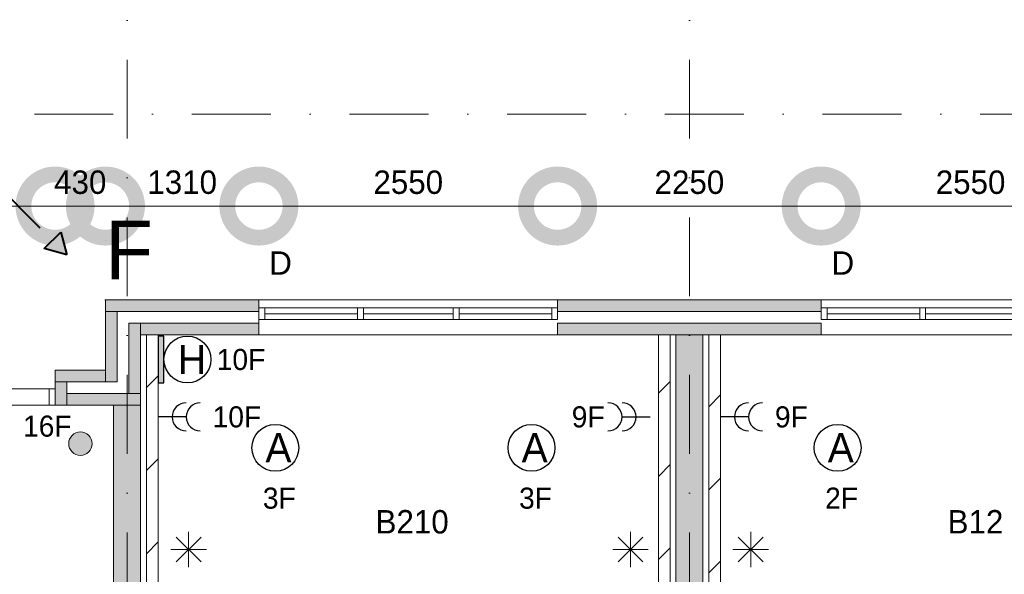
# Model space of a CAD drawing. Header units: millimetres. Extents: x 84337 to 168437, y -3060 to 56340.
# Tile 24 of 84: x 103003 to 111408, y 15340 to 20076. Entities that reach past the tile are written whole.
import ezdxf
from ezdxf.enums import TextEntityAlignment as Align
from ezdxf.xclip import XClip

# ---------------------------------------------------------------- set-up
doc = ezdxf.new("R2010")
doc.units = ezdxf.units.MM
doc.header["$PDMODE"] = 3
doc.header["$PDSIZE"] = 1
for name, pattern in [('DGN1', [504.6, 0, -504.6]), ('DGN3', [1009.2, 672.8, -336.4]), ('DGN4', [1345.6, 672.8, -336.4, 0, -336.4])]:
    doc.linetypes.add(name, pattern=pattern)
for name, color, linetype in [('14', 7, 'Continuous'), ('16', 7, 'Continuous'), ('17', 7, 'Continuous'), ('18', 7, 'Continuous'), ('30', 7, 'Continuous'), ('32', 7, 'Continuous'), ('48', 7, 'Continuous'), ('5', 7, 'Continuous'), ('54', 7, 'Continuous'), ('56', 7, 'Continuous'), ('58', 7, 'Continuous'), ('62', 7, 'Continuous')]:
    doc.layers.add(name, color=color, linetype=linetype)
doc.styles.add('dgn001', font='dgn001.shx')
doc.styles.add('dgn003', font='dgn003.shx')
doc.styles.get("Standard").update_dxf_attribs({"font": 'arial.ttf'})
doc.dimstyles.get("Standard").update_dxf_attribs({"dimtxt": 0.18, "dimasz": 0.18, "dimexe": 0.18, "dimexo": 0.0625, "dimgap": 0.09, "dimtad": 0, "dimtih": 1, "dimtoh": 1, "dimdec": 4, "dimzin": 0, "dimdsep": 46, "dimtxsty": 'Standard', "dimcen": 0.09, "dimadec": 0, "dimazin": 0, "dimtfac": 1, "dimtdec": 4, "dimtofl": 0, "dimtmove": 0, "dimatfit": 3, "dimfxl": 1, "dimtolj": 1, "dimtzin": 0, "dimarcsym": 0})
pattern_1 = [(45, (155.63, -1206.23), (4e-14, 709), [])]

# ---------------------------------------------------------------- blocks, each defined once
blk = doc.blocks.new('EA833')
at = {"layer": '18'}
blk.add_hatch(color=3, dxfattribs=at).paths.add_polyline_path([(50, -200), (50, 200), (0, 200), (0, -200)])
at = {"layer": '18', "color": 3, "linetype": 'Continuous', "lineweight": 30, "flags": 128}
blk.add_lwpolyline([(50, -200), (50, 200), (0, 200), (0, -200), (50, -200)], dxfattribs=at)
at = {"layer": '18', "color": 3, "linetype": 'Continuous', "lineweight": 30}
blk.add_circle((250, 0), 200, dxfattribs=at)
at = {"layer": '18', "color": 2, "linetype": 'Continuous', "lineweight": 13, "style": 'dgn001'}
blk.add_text('H', height=250, dxfattribs=at).set_placement((289.7, 0), align=Align.MIDDLE_CENTER)
at = {"layer": '18', "color": 1, "linetype": 'Continuous', "lineweight": 13, "style": 'dgn001'}
blk.add_text('10F', height=180, dxfattribs=at).set_placement((500, 0), align=Align.MIDDLE_LEFT)
blk = doc.blocks.new('EC6349')
at = {"layer": '18', "color": 3, "linetype": 'Continuous', "lineweight": 30}
blk.add_circle((0, 0), 200, dxfattribs=at)
at = {"layer": '18', "color": 2, "linetype": 'Continuous', "lineweight": 13, "style": 'dgn001'}
blk.add_text('A', height=250, dxfattribs=at).set_placement((26.9, 0), align=Align.MIDDLE_CENTER)
at = {"layer": '18', "color": 1, "linetype": 'Continuous', "lineweight": 13, "style": 'dgn001'}
blk.add_text('2F', height=180, dxfattribs=at).set_placement((34, -340), align=Align.TOP_CENTER)
blk = doc.blocks.new('EC6414')
at = {"layer": '18', "color": 3, "linetype": 'Continuous', "lineweight": 30}
blk.add_circle((0, 0), 200, dxfattribs=at)
at = {"layer": '18', "color": 2, "linetype": 'Continuous', "lineweight": 13, "style": 'dgn001'}
blk.add_text('A', height=250, dxfattribs=at).set_placement((26.9, 0), align=Align.MIDDLE_CENTER)
at = {"layer": '18', "color": 1, "linetype": 'Continuous', "lineweight": 13, "style": 'dgn001'}
blk.add_text('3F', height=180, dxfattribs=at).set_placement((34, -340), align=Align.TOP_CENTER)
blk = doc.blocks.new('EC6415')
at = {"layer": '18', "color": 3, "linetype": 'Continuous', "lineweight": 30}
blk.add_circle((-0.015, 0.01), 200, dxfattribs=at)
at = {"layer": '18', "color": 2, "linetype": 'Continuous', "lineweight": 13, "style": 'dgn001'}
blk.add_text('A', height=249.99, dxfattribs=at).set_placement((26.855, -0.005), align=Align.MIDDLE_CENTER)
at = {"layer": '18', "color": 1, "linetype": 'Continuous', "lineweight": 13, "style": 'dgn001'}
blk.add_text('3F', height=180, dxfattribs=at).set_placement((34, -340), align=Align.TOP_CENTER)
blk = doc.blocks.new('EAD06')
at = {"layer": '16'}
h = blk.add_hatch(color=3, dxfattribs=at)
edge = h.paths.add_edge_path()
edge.add_arc((0, 0), 100, 0, 360)
at = {"layer": '16', "color": 3, "linetype": 'Continuous', "lineweight": 0}
blk.add_circle((0, 0), 100, dxfattribs=at)
at = {"layer": '16', "color": 2, "linetype": 'Continuous', "lineweight": 0, "style": 'dgn001'}
blk.add_text('16F', height=180, dxfattribs=at).set_placement((-490, 60))
blk = doc.blocks.new('EL191')
at = {"layer": '16', "color": 3, "linetype": 'Continuous', "lineweight": 30}
blk.add_line((240, 0), (0, 0), dxfattribs=at)
for centre in [(240, 0), (360, 0)]:
    blk.add_arc(centre, 120, 90, 270, dxfattribs=at)
at = {"layer": '16', "color": 2, "linetype": 'Continuous', "lineweight": 13, "style": 'dgn001'}
blk.add_text('9F', height=180, dxfattribs=at).set_placement((465, 0), align=Align.MIDDLE_LEFT)
blk = doc.blocks.new('EL1191')
at = {"layer": '16', "color": 3, "linetype": 'Continuous', "lineweight": 30}
blk.add_line((240, 0), (0, 0), dxfattribs=at)
for centre in [(240, 0), (360, 0)]:
    blk.add_arc(centre, 120, 90, 270, dxfattribs=at)
at = {"layer": '16', "color": 2, "linetype": 'Continuous', "lineweight": 13, "style": 'dgn001'}
blk.add_text('10F', height=180, dxfattribs=at).set_placement((465, 0), align=Align.MIDDLE_LEFT)
blk = doc.blocks.new('EL1194')
at = {"layer": '16', "color": 3, "linetype": 'Continuous', "lineweight": 30}
blk.add_line((-240, 0), (0, 0), dxfattribs=at)
for centre in [(-360, 0), (-240, 0)]:
    blk.add_arc(centre, 120, 270, 90, dxfattribs=at)
at = {"layer": '16', "color": 2, "linetype": 'Continuous', "lineweight": 13, "style": 'dgn001'}
blk.add_text('9F', height=180, dxfattribs=at).set_placement((-388.44, 0), align=Align.MIDDLE_RIGHT)
blk = doc.blocks.new('_DotSmall')
at = {"color": 0, "linetype": 'ByBlock', "const_width": 0.5}
blk.add_lwpolyline([(-0.0625, 0, 1), (0.0625, 0, 1)], format="xyb", close=True, dxfattribs=at)
blk = doc.blocks.new('*D7980')
at = {"layer": '58', "color": 3, "linetype": 'Continuous', "lineweight": 0, "transparency": 16777216}
blk.add_line((22324.8, 16707.8), (19774.8, 16707.8), dxfattribs=at)
at = {"layer": 'Defpoints', "color": 0, "linetype": 'Continuous', "transparency": 16777216}
for p in [(19774.8, 16707.8), (19774.8, 15907.8), (22324.8, 15907.8)]:
    blk.add_point(p, dxfattribs=at)
at = {"layer": '58', "color": 3, "linetype": 'Continuous', "lineweight": 0, "transparency": 16777216, "xscale": 1080, "yscale": 1080, "zscale": 1080, "rotation": 180}
blk.add_blockref('_DotSmall', (19774.8, 16707.8), dxfattribs=at)
at = {"layer": '58', "color": 3, "linetype": 'Continuous', "lineweight": 0, "transparency": 16777216, "xscale": 1080, "yscale": 1080, "zscale": 1080}
blk.add_blockref('_DotSmall', (22324.8, 16707.8), dxfattribs=at)
at = {"layer": '58', "color": 3, "linetype": 'Continuous', "lineweight": 0, "transparency": 16777216, "insert": (21049.8, 16909.9), "char_height": 200, "attachment_point": 5, "style": 'dgn003'}
blk.add_mtext('\\A1;2550', dxfattribs=at)
blk = doc.blocks.new('*D7981')
at = {"layer": '58', "color": 3, "linetype": 'Continuous', "lineweight": 0, "transparency": 16777216}
blk.add_line((17524.8, 16707.8), (19774.8, 16707.8), dxfattribs=at)
at = {"layer": 'Defpoints', "color": 0, "linetype": 'Continuous', "transparency": 16777216}
for p in [(19774.8, 16707.8), (17524.8, 15907.8), (19774.8, 15907.8)]:
    blk.add_point(p, dxfattribs=at)
at = {"layer": '58', "color": 3, "linetype": 'Continuous', "lineweight": 0, "transparency": 16777216, "xscale": 1080, "yscale": 1080, "zscale": 1080, "rotation": 180}
blk.add_blockref('_DotSmall', (17524.8, 16707.8), dxfattribs=at)
at = {"layer": '58', "color": 3, "linetype": 'Continuous', "lineweight": 0, "transparency": 16777216, "xscale": 1080, "yscale": 1080, "zscale": 1080}
blk.add_blockref('_DotSmall', (19774.8, 16707.8), dxfattribs=at)
at = {"layer": '58', "color": 3, "linetype": 'Continuous', "lineweight": 0, "transparency": 16777216, "insert": (18649.8, 16909.9), "char_height": 200, "attachment_point": 5, "style": 'dgn003'}
blk.add_mtext('\\A1;2250', dxfattribs=at)
blk = doc.blocks.new('*D7982')
at = {"layer": '58', "color": 3, "linetype": 'Continuous', "lineweight": 0, "transparency": 16777216}
blk.add_line((14974.8, 16707.8), (17524.8, 16707.8), dxfattribs=at)
at = {"layer": 'Defpoints', "color": 0, "linetype": 'Continuous', "transparency": 16777216}
for p in [(17524.8, 16707.8), (14974.8, 15907.8), (17524.8, 15907.8)]:
    blk.add_point(p, dxfattribs=at)
at = {"layer": '58', "color": 3, "linetype": 'Continuous', "lineweight": 0, "transparency": 16777216, "xscale": 1080, "yscale": 1080, "zscale": 1080, "rotation": 180}
blk.add_blockref('_DotSmall', (14974.8, 16707.8), dxfattribs=at)
at = {"layer": '58', "color": 3, "linetype": 'Continuous', "lineweight": 0, "transparency": 16777216, "xscale": 1080, "yscale": 1080, "zscale": 1080}
blk.add_blockref('_DotSmall', (17524.8, 16707.8), dxfattribs=at)
at = {"layer": '58', "color": 3, "linetype": 'Continuous', "lineweight": 0, "transparency": 16777216, "insert": (16249.8, 16909.9), "char_height": 200, "attachment_point": 5, "style": 'dgn003'}
blk.add_mtext('\\A1;2550', dxfattribs=at)
blk = doc.blocks.new('*D7983')
at = {"layer": '58', "color": 3, "linetype": 'Continuous', "lineweight": 0, "transparency": 16777216}
blk.add_line((13664.8, 16707.8), (14974.8, 16707.8), dxfattribs=at)
at = {"layer": 'Defpoints', "color": 0, "linetype": 'Continuous', "transparency": 16777216}
for p in [(14974.8, 16707.8), (13664.8, 15907.8), (14974.8, 15907.8)]:
    blk.add_point(p, dxfattribs=at)
at = {"layer": '58', "color": 3, "linetype": 'Continuous', "lineweight": 0, "transparency": 16777216, "xscale": 1080, "yscale": 1080, "zscale": 1080, "rotation": 180}
blk.add_blockref('_DotSmall', (13664.8, 16707.8), dxfattribs=at)
at = {"layer": '58', "color": 3, "linetype": 'Continuous', "lineweight": 0, "transparency": 16777216, "xscale": 1080, "yscale": 1080, "zscale": 1080}
blk.add_blockref('_DotSmall', (14974.8, 16707.8), dxfattribs=at)
at = {"layer": '58', "color": 3, "linetype": 'Continuous', "lineweight": 0, "transparency": 16777216, "insert": (14319.8, 16910), "char_height": 200, "attachment_point": 5, "style": 'dgn003'}
blk.add_mtext('\\A1;1310', dxfattribs=at)
blk = doc.blocks.new('*D7984')
at = {"layer": '58', "color": 3, "linetype": 'Continuous', "lineweight": 0, "transparency": 16777216}
for p, q in [((13234.8, 16707.8), (12154.8, 16707.8)), ((13234.8, 16707.8), (13664.8, 16707.8)), ((13664.8, 16707.8), (14744.8, 16707.8))]:
    blk.add_line(p, q, dxfattribs=at)
at = {"layer": 'Defpoints', "color": 0, "linetype": 'Continuous', "transparency": 16777216}
for p in [(13664.8, 16707.8), (13234.8, 15307.8), (13664.8, 15307.8)]:
    blk.add_point(p, dxfattribs=at)
at = {"layer": '58', "color": 3, "linetype": 'Continuous', "lineweight": 0, "transparency": 16777216, "xscale": 1080, "yscale": 1080, "zscale": 1080}
blk.add_blockref('_DotSmall', (13234.8, 16707.8), dxfattribs=at)
at = {"layer": '58', "color": 3, "linetype": 'Continuous', "lineweight": 0, "transparency": 16777216, "xscale": 1080, "yscale": 1080, "zscale": 1080, "rotation": 180}
blk.add_blockref('_DotSmall', (13664.8, 16707.8), dxfattribs=at)
at = {"layer": '58', "color": 3, "linetype": 'Continuous', "lineweight": 0, "transparency": 16777216, "insert": (13449.8, 16910), "char_height": 200, "attachment_point": 5, "style": 'dgn003'}
blk.add_mtext('\\A1;430', dxfattribs=at)
blk = doc.blocks.new('*D7985')
at = {"layer": '58', "color": 3, "linetype": 'Continuous', "lineweight": 0, "transparency": 16777216}
blk.add_line((11534.8, 16707.8), (13234.8, 16707.8), dxfattribs=at)
at = {"layer": 'Defpoints', "color": 0, "linetype": 'Continuous', "transparency": 16777216}
for p in [(13234.8, 16707.8), (11534.8, 15307.8), (13234.8, 15307.8)]:
    blk.add_point(p, dxfattribs=at)
at = {"layer": '58', "color": 3, "linetype": 'Continuous', "lineweight": 0, "transparency": 16777216, "xscale": 1080, "yscale": 1080, "zscale": 1080, "rotation": 180}
blk.add_blockref('_DotSmall', (11534.8, 16707.8), dxfattribs=at)
at = {"layer": '58', "color": 3, "linetype": 'Continuous', "lineweight": 0, "transparency": 16777216, "xscale": 1080, "yscale": 1080, "zscale": 1080}
blk.add_blockref('_DotSmall', (13234.8, 16707.8), dxfattribs=at)
at = {"layer": '58', "color": 3, "linetype": 'Continuous', "lineweight": 0, "transparency": 16777216, "insert": (12384.8, 16909.9), "char_height": 200, "attachment_point": 5, "style": 'dgn003'}
blk.add_mtext('\\A1;1700', dxfattribs=at)
blk = doc.blocks.new('EAE510')
at = {"layer": '54'}
blk.add_hatch(color=4, dxfattribs=at).paths.add_polyline_path([(707.1, -707.1), (512.65, -654.08), (654.07, -512.66)])
at = {"layer": '54', "color": 4, "linetype": 'DGN3', "lineweight": 40}
blk.add_line((0, 0), (707.1, -707.1), dxfattribs=at)
at = {"layer": '54', "color": 4, "linetype": 'DGN3', "lineweight": 40, "flags": 128}
blk.add_lwpolyline([(707.1, -707.1), (512.65, -654.08), (654.07, -512.66), (707.1, -707.1)], dxfattribs=at)
blk = doc.blocks.new('EAE670')
at = {"layer": '5', "color": 3, "linetype": 'Continuous', "lineweight": 0}
for p, q in [((106.04, -106.05), (-106.06, 106.05)), ((-106.06, -106.05), (106.04, 106.05)), ((0, -151.5), (0, 151.5)), ((-151.5, 0), (151.5, 0))]:
    blk.add_line(p, q, dxfattribs=at)
blk = doc.blocks.new('EAE671')
at = {"layer": '5', "color": 3, "linetype": 'Continuous', "lineweight": 0}
for p, q in [((106.04, -106.05), (-106.06, 106.05)), ((-106.06, -106.05), (106.04, 106.05)), ((0, -151.5), (0, 151.5)), ((-151.5, 0), (151.5, 0))]:
    blk.add_line(p, q, dxfattribs=at)
blk = doc.blocks.new('EAE672')
at = {"layer": '5', "color": 3, "linetype": 'Continuous', "lineweight": 0}
for p, q in [((106.04, -106.05), (-106.06, 106.05)), ((-106.06, -106.05), (106.04, 106.05)), ((0, -151.5), (0, 151.5)), ((-151.5, 0), (151.5, 0))]:
    blk.add_line(p, q, dxfattribs=at)
blk = doc.blocks.new('50E03_329_B02 - Default')
at = {"layer": '16'}
blk.add_hatch(color=7, dxfattribs=at).paths.add_polyline_path([(17524.76, 15807.77), (19774.76, 15807.77), (19774.76, 15907.77), (17524.76, 15907.77)])
at = {"layer": '62'}
for color, points in [(7, [(13664.76, 15907.77), (14974.76, 15907.77), (14974.76, 15807.77), (13664.76, 15807.77)]), (7, [(13664.76, 15807.77), (13764.76, 15807.77), (13764.76, 15207.77), (13664.76, 15207.77)]), (9, [(13864.76, 15707.77), (13964.76, 15707.77), (13964.76, 15107.77), (13864.76, 15107.77)]), (9, [(13964.76, 15707.77), (14974.76, 15707.77), (14974.76, 15607.77), (13964.76, 15607.77)]), (9, [(17524.76, 15607.77), (19774.76, 15607.77), (19774.76, 15707.77), (17524.76, 15707.77)]), (9, [(18534.76, 15607.77), (18764.76, 15607.77), (18764.76, 10307.77), (18534.76, 10307.77)]), (7, [(13234.76, 15307.77), (13664.76, 15307.77), (13664.76, 15207.77), (13234.76, 15207.77)]), (7, [(13334.76, 15207.77), (13234.76, 15207.77), (13234.76, 15007.77), (13334.76, 15007.77)]), (7, [(13334.76, 15107.77), (13964.76, 15107.77), (13964.76, 15007.77), (13334.76, 15007.77)]), (7, [(13734.76, 15007.77), (13964.76, 15007.77), (13964.76, 10757.77), (13734.76, 10757.77)])]:
    blk.add_hatch(color=color, dxfattribs=at).paths.add_polyline_path(points)
at = {"layer": '16', "color": 92, "linetype": 'Continuous', "lineweight": 0, "true_color": 0x00e100, "flags": 128}
for points in [[(17524.76, 15807.77), (19774.76, 15807.77), (19774.76, 15907.77), (17524.76, 15907.77), (17524.76, 15807.77)], [(17524.76, 15607.77), (19774.76, 15607.77), (19774.76, 15707.77), (17524.76, 15707.77), (17524.76, 15607.77)]]:
    blk.add_lwpolyline(points, dxfattribs=at)
at = {"layer": '16', "color": 7, "linetype": 'Continuous', "lineweight": 0, "flags": 128}
blk.add_lwpolyline([(17524.76, 15807.77), (19774.76, 15807.77), (19774.76, 15907.77), (17524.76, 15907.77), (17524.76, 15807.77)], dxfattribs=at)
at = {"layer": '17', "color": 92, "linetype": 'Continuous', "lineweight": 0, "true_color": 0x00e100}
for p, q in [((14974.76, 15907.77), (13664.76, 15907.77)), ((13664.76, 15307.77), (13664.76, 15907.77)), ((14974.76, 15607.77), (14974.76, 15907.77)), ((14974.76, 15807.77), (13764.76, 15807.77)), ((13764.76, 15207.77), (13764.76, 15807.77)), ((13864.76, 15107.77), (13864.76, 15707.77)), ((14974.76, 15707.77), (13864.76, 15707.77)), ((14974.76, 15607.77), (13964.76, 15607.77)), ((13964.76, 15007.77), (13964.76, 15607.77)), ((13664.76, 15307.77), (13234.76, 15307.77)), ((13234.76, 15007.77), (13234.76, 15307.77)), ((13764.76, 15207.77), (13334.76, 15207.77)), ((13334.76, 15107.77), (13334.76, 15207.77)), ((13864.76, 15107.77), (13334.76, 15107.77)), ((13964.76, 15007.77), (13234.76, 15007.77))]:
    blk.add_line(p, q, dxfattribs=at)
at = {"layer": '17', "color": 92, "linetype": 'Continuous', "lineweight": 0, "true_color": 0x00e100, "flags": 128}
for points in [[(18534.76, 10307.77), (18764.76, 10307.77), (18764.76, 15607.77), (18534.76, 15607.77), (18534.76, 10307.77)], [(13964.76, 10757.77), (13734.76, 10757.77), (13734.76, 15007.77), (13964.76, 15007.77), (13964.76, 10757.77)]]:
    blk.add_lwpolyline(points, dxfattribs=at)
at = {"layer": '30', "color": 3, "linetype": 'Continuous', "lineweight": 0}
for p, q in [((17524.76, 15907.77), (14974.76, 15907.77)), ((19774.76, 15907.77), (22324.76, 15907.77)), ((17524.76, 15607.77), (14974.76, 15607.77)), ((19774.76, 15607.77), (22324.76, 15607.77))]:
    blk.add_line(p, q, dxfattribs=at)
at = {"layer": '32', "color": 3, "linetype": 'Continuous', "lineweight": 0}
for p, q in [((17474.76, 15837.77), (14974.76, 15837.77)), ((17474.76, 15737.77), (17474.76, 15837.77)), ((19824.76, 15837.77), (22324.76, 15837.77)), ((19824.76, 15737.77), (19824.76, 15837.77)), ((15816.42, 15787.77), (15024.76, 15787.77)), ((15024.76, 15737.77), (17474.76, 15737.77)), ((16633.09, 15787.77), (15866.42, 15787.77)), ((17474.76, 15787.77), (16683.09, 15787.77)), ((19824.76, 15787.77), (20616.43, 15787.77)), ((22274.76, 15737.77), (19824.76, 15737.77)), ((20666.43, 15787.77), (21433.1, 15787.77)), ((11534.76, 15146.77), (13234.76, 15146.77)), ((11534.76, 15007.77), (13234.76, 15007.77))]:
    blk.add_line(p, q, dxfattribs=at)
at = {"layer": '32', "color": 3, "linetype": 'Continuous', "lineweight": 0, "flags": 128}
for points in [[(15024.76, 15837.77), (14974.76, 15837.77), (14974.76, 15737.77), (15024.76, 15737.77), (15024.76, 15837.77)], [(15866.42, 15837.77), (15816.42, 15837.77), (15816.42, 15737.77), (15866.42, 15737.77), (15866.42, 15837.77)], [(16683.09, 15837.77), (16633.09, 15837.77), (16633.09, 15737.77), (16683.09, 15737.77), (16683.09, 15837.77)], [(17524.76, 15837.77), (17474.76, 15837.77), (17474.76, 15737.77), (17524.76, 15737.77), (17524.76, 15837.77)], [(19774.76, 15837.77), (19824.76, 15837.77), (19824.76, 15737.77), (19774.76, 15737.77), (19774.76, 15837.77)], [(20616.43, 15837.77), (20666.43, 15837.77), (20666.43, 15737.77), (20616.43, 15737.77), (20616.43, 15837.77)], [(13234.76, 15146.77), (13184.76, 15146.77), (13184.76, 15007.77), (13234.76, 15007.77), (13234.76, 15146.77)]]:
    blk.add_lwpolyline(points, dxfattribs=at)
at = {"layer": '56', "color": 3, "linetype": 'DGN4', "lineweight": 0}
for p, q in [((13849.76, 50407.77), (13849.76, 1494.98)), ((18649.76, 50407.77), (18649.76, 1494.98)), ((51564.76, 17492.77), (-3435.24, 17492.77))]:
    blk.add_line(p, q, dxfattribs=at)
at = {"layer": '58', "color": 3, "linetype": 'DGN1', "lineweight": 0}
for p, q in [((13664.76, 15907.77), (13664.76, 16707.77)), ((14974.76, 15907.77), (14974.76, 16707.77)), ((17524.76, 15907.77), (17524.76, 16707.77)), ((19774.76, 15907.77), (19774.76, 16707.77))]:
    blk.add_line(p, q, dxfattribs=at)
at = {"layer": '62', "color": 7, "linetype": 'Continuous', "lineweight": 0, "flags": 128}
for points in [[(13664.76, 15907.77), (14974.76, 15907.77), (14974.76, 15807.77), (13664.76, 15807.77), (13664.76, 15907.77)], [(13664.76, 15807.77), (13764.76, 15807.77), (13764.76, 15207.77), (13664.76, 15207.77), (13664.76, 15807.77)], [(13234.76, 15307.77), (13664.76, 15307.77), (13664.76, 15207.77), (13234.76, 15207.77), (13234.76, 15307.77)], [(13334.76, 15207.77), (13234.76, 15207.77), (13234.76, 15007.77), (13334.76, 15007.77), (13334.76, 15207.77)], [(13334.76, 15107.77), (13964.76, 15107.77), (13964.76, 15007.77), (13334.76, 15007.77), (13334.76, 15107.77)], [(13734.76, 15007.77), (13964.76, 15007.77), (13964.76, 10757.77), (13734.76, 10757.77), (13734.76, 15007.77)]]:
    blk.add_lwpolyline(points, dxfattribs=at)
at = {"layer": '62', "color": 9, "linetype": 'Continuous', "lineweight": 0, "flags": 128}
for points in [[(13864.76, 15707.77), (13964.76, 15707.77), (13964.76, 15107.77), (13864.76, 15107.77), (13864.76, 15707.77)], [(13964.76, 15707.77), (14974.76, 15707.77), (14974.76, 15607.77), (13964.76, 15607.77), (13964.76, 15707.77)], [(17524.76, 15607.77), (19774.76, 15607.77), (19774.76, 15707.77), (17524.76, 15707.77), (17524.76, 15607.77)], [(18534.76, 15607.77), (18764.76, 15607.77), (18764.76, 10307.77), (18534.76, 10307.77), (18534.76, 15607.77)]]:
    blk.add_lwpolyline(points, dxfattribs=at)
at = {"layer": '48', "color": 7, "linetype": 'Continuous', "lineweight": 0, "style": 'dgn003'}
for s, p in [('D', (15159.77, 16221.07)), ('D', (19959.77, 16221.07)), ('B210', (16283.16, 14011.98)), ('B12', (21091.76, 14011.98))]:
    blk.add_text(s, height=200, dxfattribs=at).set_placement(p, align=Align.MIDDLE_CENTER)
at = {"layer": '58', "color": 3, "linetype": 'Continuous', "lineweight": 0}
for base, p1, p2, picture, middle in [((13234.76, 16707.77), (11534.76, 15307.77), (13234.76, 15307.77), '*D7985', (12384.76, 16909.88)), ((13664.76, 16707.77), (13234.76, 15307.77), (13664.76, 15307.77), '*D7984', (13449.76, 16909.95)), ((14974.76, 16707.77), (13664.76, 15907.77), (14974.76, 15907.77), '*D7983', (14319.76, 16909.95)), ((17524.76, 16707.77), (14974.76, 15907.77), (17524.76, 15907.77), '*D7982', (16249.76, 16909.88)), ((19774.76, 16707.77), (17524.76, 15907.77), (19774.76, 15907.77), '*D7981', (18649.76, 16909.88)), ((19774.76, 16707.77), (22324.76, 15907.77), (19774.76, 15907.77), '*D7980', (21049.76, 16909.88))]:
    dim = blk.add_linear_dim(base=base, p1=p1, p2=p2, dimstyle='Standard', override={"dimscale": 1, "dimtxt": 200, "dimasz": 1080, "dimexe": 0, "dimexo": 0, "dimgap": 100, "dimtad": 1, "dimjust": 0, "dimtih": 0, "dimtoh": 0, "dimdec": 0, "dimlfac": 1, "dimzin": 11, "dimdsep": 46, "dimlunit": 2, "dimpost": '<>', "dimtxsty": 'dgn003', "dimblk1": 'DotSmall', "dimblk2": 'DotSmall', "dimsah": 1, "dimcen": 0, "dimse1": 1, "dimse2": 1, "dimclrd": 3, "dimclre": 3, "dimclrt": 3, "dimtol": 0, "dimtix": 1, "dimtofl": 1, "dimatfit": 3, "dimfrac": 1, "dimtolj": 1, "dimlwd": 0, "dimlwe": 0}, dxfattribs=at)
    dim.commit()
    dim.dimension.update_dxf_attribs({"geometry": picture, "text_midpoint": middle})

msp = doc.modelspace()

# ---------------------------------------------------------------- hatches: boundary and pattern name
at = {"layer": '14', "linetype": 'Continuous', "lineweight": 0}
h = msp.add_hatch(dxfattribs=at)
h.set_pattern_fill('DGN_EZ7', color=2, scale=100, style=0, pattern_type=2)
h.set_pattern_definition(pattern_1)
h.paths.add_polyline_path([(104185.19, 17384.49), (104185.19, 13884.49), (104085.19, 13884.49), (104085.19, 17384.49)])
h = msp.add_hatch(dxfattribs=at)
h.set_pattern_fill('DGN_EZ7', color=2, scale=100, style=0, pattern_type=2)
h.set_pattern_definition([(45, (-35.6, 2691.77), (4e-14, 709), [])])
h.paths.add_polyline_path([(108455.19, 13884.49), (108455.19, 17384.49), (108555.19, 17384.49), (108555.19, 13884.49)])
h = msp.add_hatch(dxfattribs=at)
h.set_pattern_fill('DGN_EZ7', color=2, scale=100, style=0, pattern_type=2)
h.set_pattern_definition(pattern_1)
h.paths.add_polyline_path([(108985.19, 17384.49), (108985.19, 13884.49), (108885.19, 13884.49), (108885.19, 17384.49)])

# ---------------------------------------------------------------- linework, layer by layer
at = {"layer": '14', "color": 3, "linetype": 'CONTINUOUS', "lineweight": 0}
for p, q in [((104085.19, 17384.49), (104135.19, 17384.49)), ((104085.19, 17384.49), (104085.19, 13884.49)), ((104185.19, 17384.49), (104135.19, 17384.49)), ((104185.19, 17384.49), (104185.19, 13884.49)), ((108455.19, 13884.49), (108455.19, 17384.49)), ((108455.19, 17384.49), (108505.19, 17384.49)), ((108555.19, 17384.49), (108505.19, 17384.49)), ((108555.19, 13884.49), (108555.19, 17384.49)), ((108885.19, 17384.49), (108935.19, 17384.49)), ((108885.19, 17384.49), (108885.19, 13884.49)), ((108985.19, 17384.49), (108935.19, 17384.49)), ((108985.19, 17384.49), (108985.19, 13884.49))]:
    msp.add_line(p, q, dxfattribs=at)

# ---------------------------------------------------------------- block references
ref = msp.add_blockref('50E03_329_B02 - Default', (90070.43, 1776.72))
XClip(ref).set_block_clipping_path([(-1935.24, 2907.77), (50064.76, 48907.77)])
at = {"color": 4, "linetype": 'DGN3', "lineweight": 40}
msp.add_blockref('EAE510', (102699.12, 18774.96), dxfattribs=at)
at = {"color": 1, "linetype": 'Continuous', "lineweight": 0}
for name, p in [('EA833', (104185.19, 17174.49)), ('EL1191', (104185.19, 16684.49)), ('EL1194', (108385.19, 16684.49)), ('EL191', (108985.19, 16684.49)), ('EAD06', (103521.88, 16455.5)), ('EC6414', (105185.33, 16420.61)), ('EC6415', (107372.45, 16420.61)), ('EC6349', (109985.33, 16420.61)), ('EAE672', (104445.72, 15552.21)), ('EAE671', (108217.72, 15552.21)), ('EAE670', (109243.29, 15552.21))]:
    msp.add_blockref(name, p, dxfattribs=at)

# ---------------------------------------------------------------- texts
at = {"layer": '54', "color": 4, "linetype": 'DGN3', "lineweight": 0, "style": 'dgn003'}
msp.add_text('F', height=500, dxfattribs=at).set_placement((103732.58, 17859.9))

doc.saveas('drawing.dxf')
